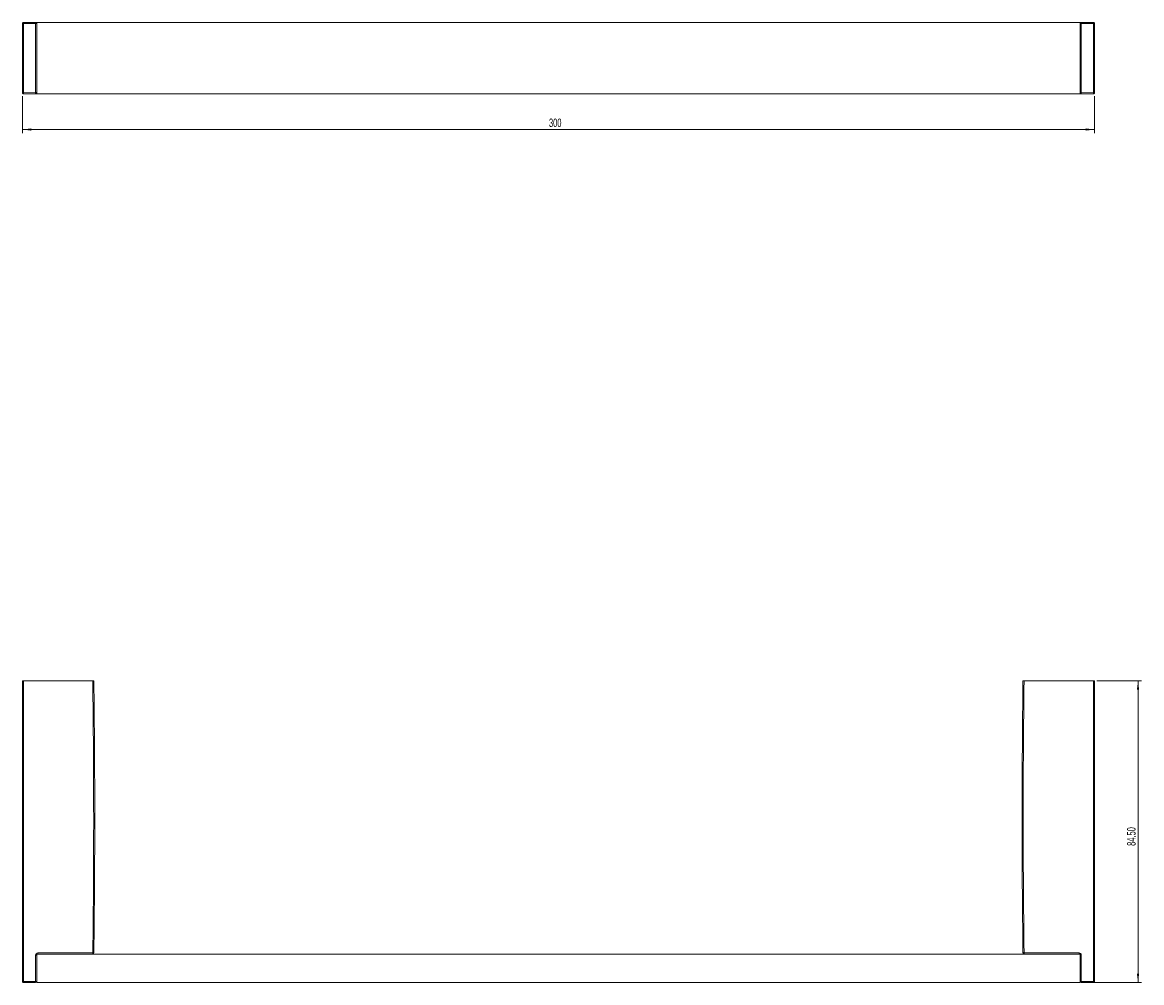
# Model space of a CAD drawing. Header units: millimetres. Extents: x -414 to 273, y -10 to 373.
# Tile 1 of 2: x -414 to -101, y 104 to 373. Entities that reach past the tile are written whole.
import ezdxf

# ---------------------------------------------------------------- set-up
doc = ezdxf.new("R2010")
doc.units = ezdxf.units.MM
doc.styles.add('SLDTEXTSTYLE0', font='TXT', dxfattribs={"width": 0.605})
doc.dimstyles.new('SLDDIMSTYLE0', dxfattribs={"dimtxt": 2.311487, "dimasz": 2.5, "dimexe": 0, "dimexo": 0.0625, "dimgap": 0.577872, "dimtad": 2, "dimrnd": 1e-09, "dimzin": 12, "dimdsep": 46, "dimtxsty": 'SLDTEXTSTYLE0', "dimsah": 1, "dimcen": 0.09, "dimadec": 0, "dimazin": 0, "dimtfac": 1, "dimtofl": 0, "dimtmove": 0, "dimatfit": 3, "dimfxl": 1, "dimtolj": 1, "dimtzin": 12, "dimarcsym": 0})
doc.dimstyles.new('SLDDIMSTYLE1', dxfattribs={"dimtxt": 2.311487, "dimasz": 2.5, "dimexe": 0, "dimexo": 0.0625, "dimgap": 0.577872, "dimtad": 2, "dimrnd": 1e-09, "dimzin": 4, "dimdsep": 46, "dimtxsty": 'SLDTEXTSTYLE0', "dimsah": 1, "dimcen": 0.09, "dimadec": 0, "dimazin": 0, "dimtfac": 1, "dimtofl": 0, "dimtmove": 0, "dimatfit": 3, "dimfxl": 1, "dimtolj": 1, "dimtzin": 12, "dimarcsym": 0})

# ---------------------------------------------------------------- blocks, each defined once
blk = doc.blocks.new('*D1')
at = {"color": 7, "linetype": 'Continuous', "lineweight": 0}
for p, q in [((-414.49, 352.07), (-414.49, 341.77)), ((-114.49, 352.07), (-114.49, 341.77)), ((-414.49, 342.77), (-114.49, 342.77))]:
    blk.add_line(p, q, dxfattribs=at)
for points in [[(-414.49, 342.77), (-411.99, 342.46), (-411.99, 343.08)], [(-114.49, 342.77), (-116.99, 343.08), (-116.99, 342.46)]]:
    blk.add_solid(points, dxfattribs=at)
at = {"color": 7, "linetype": 'Continuous', "lineweight": 0, "insert": (-267.13, 345.84), "char_height": 2.381, "attachment_point": 1, "style": 'SLDTEXTSTYLE0'}
blk.add_mtext('300', dxfattribs=at)
blk = doc.blocks.new('*D2')
at = {"color": 7, "linetype": 'Continuous', "lineweight": 0}
for p, q in [((-113.79, 188.41), (-101.3, 188.41)), ((-102.3, 103.91), (-102.3, 188.41)), ((-117.49, 103.91), (-101.3, 103.91))]:
    blk.add_line(p, q, dxfattribs=at)
for points in [[(-102.3, 188.41), (-102.61, 185.91), (-101.99, 185.91)], [(-102.3, 103.91), (-101.99, 106.41), (-102.61, 106.41)]]:
    blk.add_solid(points, dxfattribs=at)
at = {"color": 7, "linetype": 'Continuous', "lineweight": 0, "insert": (-105.37, 142.2), "char_height": 2.381, "attachment_point": 1, "rotation": 90, "style": 'SLDTEXTSTYLE0'}
blk.add_mtext('84.50', dxfattribs=at)

msp = doc.modelspace()

# ---------------------------------------------------------------- linework, layer by layer
at = {"color": 7, "linetype": 'Continuous', "lineweight": 15}
for p, q in [((-414.187, 372.766), (-410.787, 372.748)), ((-410.489, 352.767), (-410.489, 372.767)), ((-410.489, 372.767), (-118.489, 372.767)), ((-118.489, 352.767), (-118.489, 372.767)), ((-114.79, 372.766), (-118.19, 372.748)), ((-414.489, 372.466), (-414.187, 372.466)), ((-414.489, 353.069), (-414.489, 372.466)), ((-414.187, 372.466), (-414.187, 353.069)), ((-410.787, 372.448), (-414.187, 372.466)), ((-410.787, 353.087), (-410.787, 372.448)), ((-410.787, 372.448), (-410.489, 372.448)), ((-118.19, 372.448), (-118.489, 372.448)), ((-118.19, 372.448), (-114.79, 372.466)), ((-118.19, 353.087), (-118.19, 372.448)), ((-114.489, 372.466), (-114.79, 372.466)), ((-114.79, 372.466), (-114.79, 353.069)), ((-114.489, 353.069), (-114.489, 372.466)), ((-414.187, 353.069), (-414.489, 353.069)), ((-414.187, 353.069), (-410.787, 353.087)), ((-410.787, 352.787), (-414.187, 352.769)), ((-410.489, 353.087), (-410.787, 353.087)), ((-410.489, 352.767), (-118.489, 352.767)), ((-118.489, 353.087), (-118.19, 353.087)), ((-114.79, 353.069), (-118.19, 353.087)), ((-118.19, 352.787), (-114.79, 352.769)), ((-114.79, 353.069), (-114.489, 353.069)), ((-414.489, 104.215), (-414.489, 188.413)), ((-414.489, 188.413), (-414.187, 188.413)), ((-414.187, 188.413), (-414.187, 104.215)), ((-394.787, 188.413), (-414.187, 188.413)), ((-134.19, 188.413), (-114.79, 188.413)), ((-114.79, 188.413), (-114.79, 104.215)), ((-114.489, 188.413), (-114.79, 188.413)), ((-114.489, 104.215), (-114.489, 188.413)), ((-410.787, 104.232), (-410.787, 111.636)), ((-410.787, 111.636), (-410.489, 111.636)), ((-410.489, 111.913), (-118.489, 111.913)), ((-410.489, 103.913), (-410.489, 111.913)), ((-410.19, 112.236), (-394.782, 112.316)), ((-394.782, 112.016), (-410.19, 111.936)), ((-406.489, 111.955), (-406.489, 111.913)), ((-402.489, 111.913), (-402.489, 111.976)), ((-118.787, 112.236), (-134.195, 112.316)), ((-134.195, 112.016), (-118.787, 111.936)), ((-126.489, 111.976), (-126.489, 111.913)), ((-122.489, 111.913), (-122.489, 111.955)), ((-118.489, 103.913), (-118.489, 111.913)), ((-118.19, 111.636), (-118.489, 111.636)), ((-118.19, 104.232), (-118.19, 111.636)), ((-414.187, 104.215), (-414.489, 104.215)), ((-414.187, 104.215), (-410.787, 104.232)), ((-410.787, 103.932), (-414.187, 103.915)), ((-410.787, 104.232), (-410.489, 104.232)), ((-410.489, 103.913), (-118.489, 103.913)), ((-118.19, 104.232), (-118.489, 104.232)), ((-114.79, 104.215), (-118.19, 104.232)), ((-118.19, 103.932), (-114.79, 103.915)), ((-114.79, 104.215), (-114.489, 104.215))]:
    msp.add_line(p, q, dxfattribs=at)
at = {"color": 7, "linetype": 'Continuous', "lineweight": 15, "flags": 128}
for points in [[(-410.489, 372.746), (-410.522, 372.746), (-410.612, 372.747), (-410.687, 372.747), (-410.742, 372.748), (-410.776, 372.748), (-410.787, 372.748)], [(-118.489, 372.746), (-118.455, 372.746), (-118.365, 372.747), (-118.291, 372.747), (-118.236, 372.748), (-118.202, 372.748), (-118.19, 372.748)], [(-410.787, 352.787), (-410.776, 352.787), (-410.742, 352.787), (-410.687, 352.787), (-410.612, 352.787), (-410.522, 352.788), (-410.489, 352.788)], [(-118.19, 352.787), (-118.202, 352.787), (-118.236, 352.787), (-118.291, 352.787), (-118.365, 352.787), (-118.455, 352.788), (-118.489, 352.788)], [(-394.484, 112.312), (-394.489, 112.312), (-394.506, 112.313), (-394.534, 112.313), (-394.571, 112.314), (-394.616, 112.314), (-394.668, 112.315), (-394.724, 112.315), (-394.782, 112.316)], [(-134.494, 112.312), (-134.488, 112.312), (-134.471, 112.313), (-134.444, 112.313), (-134.406, 112.314), (-134.361, 112.314), (-134.31, 112.315), (-134.254, 112.315), (-134.195, 112.316)]]:
    msp.add_lwpolyline(points, dxfattribs=at)
at = {"color": 7, "linetype": 'Continuous', "lineweight": 15}
for centre, radius, start, end in [((-414.189, 372.466), 0.3, 89.7, 180), ((-428.509, 372.616), 14.323, 359.39995, 0.60005), ((-425.113, 372.598), 14.326, 359.40009, 0.59991), ((-410.789, 372.448), 0.3, 0, 89.7), ((-118.189, 372.448), 0.3, 90.3, 180), ((-103.809, 372.598), 14.382, 179.40243, 180.59757), ((-100.409, 372.616), 14.382, 179.40243, 180.59757), ((-114.789, 372.466), 0.3, 0, 90.3), ((-414.189, 353.069), 0.3, 180, 270.3), ((-428.509, 352.919), 14.323, 359.39995, 0.60005), ((-425.113, 352.937), 14.326, 359.40009, 0.59991), ((-410.789, 353.087), 0.3, 270.3, 0), ((-118.189, 353.087), 0.3, 180, 269.7), ((-103.809, 352.937), 14.382, 179.40243, 180.59757), ((-100.409, 352.919), 14.382, 179.40243, 180.59757), ((-114.789, 353.069), 0.3, 269.7, 0), ((-3369.491, 150.163), 2974.95, 359.271073, 0.736693), ((-3369.493, 150.163), 2975.25, 359.271073, 0.736618), ((2840.515, 150.163), 2975.25, 179.263382, 180.728927), ((2840.514, 150.163), 2974.95, 179.263307, 180.728927), ((-410.187, 111.636), 0.6, 90.3, 180), ((-410.189, 111.636), 0.3, 90.3, 112.33709), ((-424.515, 112.086), 14.325, 359.40007, 0.59993), ((-409.104, 112.166), 14.323, 359.39995, 0.60005), ((-394.784, 112.316), 0.3, 270.3, 359.27107), ((-134.194, 112.316), 0.3, 180.72893, 269.7), ((-119.814, 112.166), 14.382, 179.40243, 180.59757), ((-104.406, 112.086), 14.381, 179.4024, 180.5976), ((-118.79, 111.636), 0.6, 0, 89.7), ((-118.789, 111.636), 0.3, 67.66291, 89.7), ((-414.189, 104.215), 0.3, 180, 270.3), ((-428.509, 104.065), 14.323, 359.39995, 0.60005), ((-425.113, 104.082), 14.327, 359.40012, 0.59988), ((-410.789, 104.232), 0.3, 270.3, 0), ((-118.189, 104.232), 0.3, 180, 269.7), ((-103.808, 104.082), 14.383, 179.40245, 180.59755), ((-100.409, 104.065), 14.382, 179.40243, 180.59757), ((-114.789, 104.215), 0.3, 269.7, 0)]:
    msp.add_arc(centre, radius, start, end, dxfattribs=at)
for points, knots in [([(-394.787, 188.413), (-394.708, 188.413), (-394.631, 188.413), (-394.521, 188.413), (-394.489, 188.413), (-394.489, 188.413)], [0, 0, 0, 0, 0.5, 0.5, 1, 1, 1, 1]), ([(-134.19, 188.413), (-134.224, 188.413), (-134.291, 188.413), (-134.381, 188.413), (-134.448, 188.413), (-134.484, 188.413), (-134.487, 188.413), (-134.489, 188.413)], [0, 0, 0, 0, 0.2154053, 0.4308868, 0.6463011, 0.8616977, 1, 1, 1, 1])]:
    msp.add_open_spline(points, degree=3, knots=knots, dxfattribs=at)

# ---------------------------------------------------------------- dimensions: what is measured, and where the dimension line sits
at = {"color": 7, "linetype": 'Continuous', "lineweight": 0}
dim = msp.add_linear_dim(base=(-114.489, 342.767), p1=(-414.489, 353.069), p2=(-114.489, 353.069), dimstyle='SLDDIMSTYLE0', dxfattribs=at)
dim.commit()
dim.dimension.update_dxf_attribs({"geometry": '*D1', "text_midpoint": (-264.489, 342.767), "dimtype": 160})
dim = msp.add_linear_dim(base=(-102.297, 188.413), p1=(-118.489, 103.913), p2=(-114.79, 188.413), angle=90, dimstyle='SLDDIMSTYLE1', dxfattribs=at)
dim.commit()
dim.dimension.update_dxf_attribs({"geometry": '*D2', "text_midpoint": (-102.297, 146.163), "dimtype": 160})

doc.saveas('drawing.dxf')
